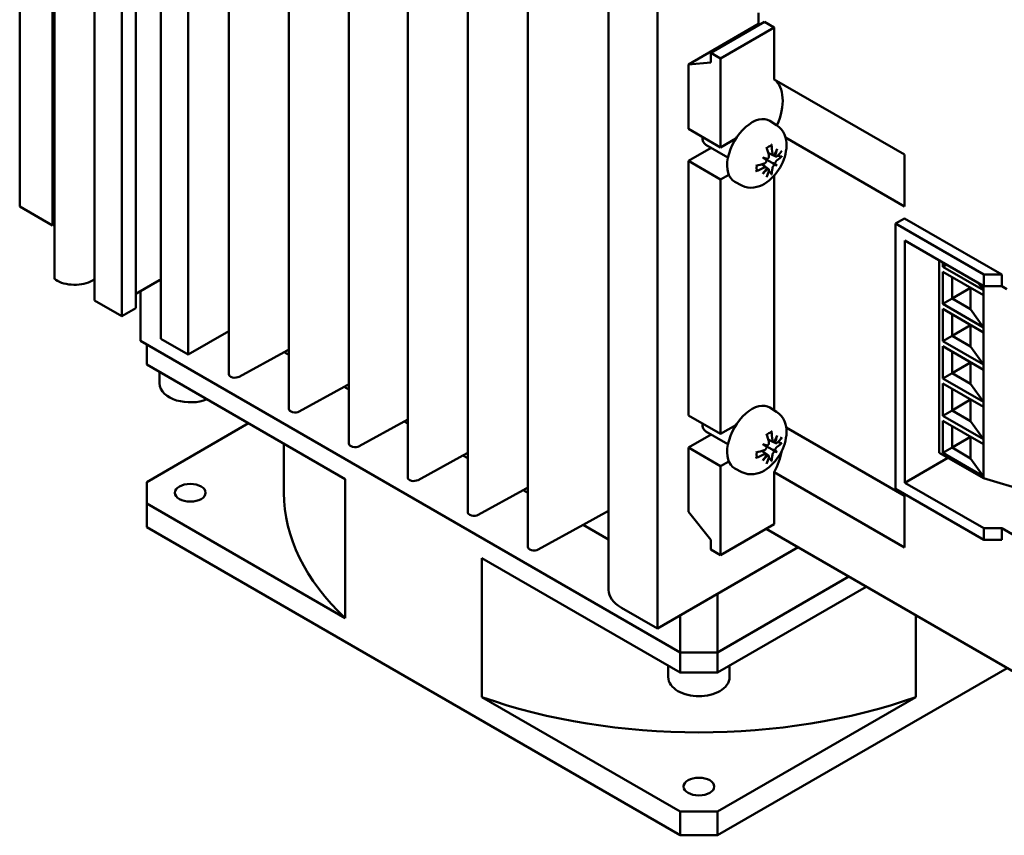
# Model space of a CAD drawing. Header units: millimetres. Extents: x 82 to 564, y 26 to 400.
# Tile 9 of 11: x 419 to 509, y 253 to 327. Entities that reach past the tile are written whole.
import ezdxf

# ---------------------------------------------------------------- set-up
doc = ezdxf.new("R2010")
doc.units = ezdxf.units.MM
doc.layers.add('Arêtes visibles(ISO)', color=7, linetype='Continuous', lineweight=50)

msp = doc.modelspace()

# ---------------------------------------------------------------- linework, layer by layer
at = {"layer": 'Arêtes visibles(ISO)'}
for p, q in [((419.487, 310.308), (419.487, 362.564)), ((422.667, 362.557), (422.667, 303.769)), ((422.485, 308.577), (422.485, 360.833)), ((426.303, 301.735), (426.303, 360.523)), ((430.093, 301.049), (430.093, 359.837)), ((428.792, 300.298), (428.792, 359.086)), ((432.356, 298.24), (432.356, 357.028)), ((434.845, 296.803), (434.845, 355.591)), ((438.555, 353.813), (438.555, 295.025)), ((444.031, 350.651), (444.031, 291.864)), ((449.507, 347.49), (449.507, 288.702)), ((454.869, 344.394), (454.869, 285.606)), ((460.345, 341.232), (460.345, 282.445)), ((465.821, 338.071), (465.821, 279.283)), ((473.187, 334.15), (473.187, 275.362)), ((477.639, 271.835), (477.639, 330.623)), ((486.86, 326.834), (486.86, 327.961)), ((480.468, 323.259), (486.86, 326.95)), ((487.397, 327.144), (482.504, 324.319)), ((487.397, 327.144), (488.302, 326.622)), ((488.302, 326.622), (483.409, 323.797)), ((488.302, 326.622), (488.302, 321.892)), ((482.504, 324.319), (483.409, 323.797)), ((482.504, 323.441), (482.504, 324.319)), ((480.468, 323.259), (482.504, 323.441)), ((480.468, 317.395), (480.468, 323.259)), ((483.409, 323.797), (483.409, 315.697)), ((488.302, 321.892), (500.182, 315.034)), ((488.518, 317.712), (487.905, 318.102)), ((480.468, 317.395), (483.409, 315.697)), ((483.409, 315.697), (484.802, 316.501)), ((489.322, 316.588), (500.182, 310.319)), ((480.468, 314.456), (482.545, 315.655)), ((484.08, 314.769), (482.072, 315.928)), ((488.202, 314.991), (487.755, 315.189)), ((480.468, 291.268), (480.468, 314.456)), ((483.409, 312.758), (480.468, 314.456)), ((487.244, 314.79), (487.358, 314.724)), ((488.12, 314.284), (487.358, 314.724)), ((488.439, 314.854), (487.764, 315.153)), ((488.557, 314.032), (488.12, 314.284)), ((488.615, 314.949), (488.843, 314.877)), ((500.182, 310.319), (500.182, 315.034)), ((487.549, 313.859), (487.154, 314.148)), ((487.786, 313.722), (487.19, 314.157)), ((487.968, 313.361), (487.791, 313.522)), ((484.157, 313.19), (483.409, 312.758)), ((483.409, 312.758), (483.409, 289.569)), ((485.35, 312.225), (484.706, 312.561)), ((488.302, 313.128), (488.302, 291.721)), ((419.487, 310.308), (422.485, 308.577)), ((500.182, 309.214), (499.362, 308.741)), ((509.042, 304.099), (500.182, 309.214)), ((422.667, 308.682), (422.485, 308.577)), ((499.362, 308.741), (507.401, 304.099)), ((499.362, 284.572), (499.362, 308.741)), ((500.21, 307.206), (507.401, 303.054)), ((500.21, 307.206), (500.21, 285.128)), ((503.35, 305.393), (503.35, 287.855)), ((503.661, 305.213), (503.661, 304.821)), ((504, 305.017), (503.661, 304.821)), ((503.661, 304.821), (507.366, 302.682)), ((430.093, 302.356), (432.243, 303.597)), ((432.356, 303.662), (432.243, 303.597)), ((432.243, 303.597), (432.356, 303.531)), ((503.661, 304.364), (503.661, 301.425)), ((507.366, 302.225), (503.661, 304.364)), ((504.509, 301.915), (504.509, 303.874)), ((507.401, 303.054), (507.401, 304.099)), ((507.401, 304.099), (509.042, 304.099)), ((509.042, 303.054), (509.042, 304.099)), ((430.518, 298.061), (430.518, 302.601)), ((506.206, 302.895), (504.509, 301.915)), ((506.206, 302.895), (506.206, 300.935)), ((506.902, 303.342), (507.366, 302.682)), ((507.366, 302.682), (507.366, 303.074)), ((507.366, 302.682), (507.366, 302.225)), ((507.401, 303.054), (509.042, 303.054)), ((509.516, 302.78), (509.042, 303.054)), ((426.303, 301.735), (428.792, 300.298)), ((504.509, 301.915), (503.661, 301.425)), ((506.206, 300.935), (504.509, 301.915)), ((507.366, 299.286), (507.366, 302.225)), ((428.792, 300.298), (430.093, 301.049)), ((503.661, 301.425), (507.366, 299.286)), ((503.661, 300.968), (503.661, 298.028)), ((507.366, 298.828), (503.661, 300.968)), ((506.206, 300.935), (507.366, 299.286)), ((504.509, 298.518), (504.509, 300.478)), ((506.206, 299.498), (504.509, 298.518)), ((506.206, 299.498), (506.206, 297.538)), ((507.366, 299.286), (507.366, 298.828)), ((432.356, 298.24), (434.845, 296.803)), ((434.845, 296.803), (438.555, 298.945)), ((504.509, 298.518), (503.661, 298.028)), ((506.206, 297.538), (504.509, 298.518)), ((507.366, 295.889), (507.366, 298.828)), ((430.518, 298.061), (479.732, 269.647)), ((431.083, 295.905), (431.083, 297.734)), ((444.031, 297.281), (443.596, 297.042)), ((503.661, 298.028), (507.366, 295.889)), ((503.661, 297.571), (503.661, 294.632)), ((507.366, 295.432), (503.661, 297.571)), ((506.206, 297.538), (507.366, 295.889)), ((439.508, 294.79), (443.596, 297.042)), ((443.596, 297.042), (444.031, 296.791)), ((504.509, 295.121), (504.509, 297.081)), ((431.083, 295.905), (449.178, 285.458)), ((506.206, 296.101), (504.509, 295.121)), ((506.206, 296.101), (506.206, 294.142)), ((507.366, 295.889), (507.366, 295.432)), ((507.366, 292.492), (507.366, 295.432)), ((432.243, 294.207), (432.243, 295.236)), ((504.509, 295.121), (503.661, 294.632)), ((503.661, 294.632), (507.366, 292.492)), ((506.206, 294.142), (504.509, 295.121)), ((444.984, 291.628), (449.072, 293.88)), ((449.507, 294.12), (449.072, 293.88)), ((449.072, 293.88), (449.507, 293.63)), ((503.661, 294.174), (503.661, 291.235)), ((507.366, 292.035), (503.661, 294.174)), ((504.509, 291.725), (504.509, 293.684)), ((506.206, 294.142), (507.366, 292.492)), ((488.518, 291.584), (487.905, 291.974)), ((506.206, 292.705), (504.509, 291.725)), ((506.206, 292.705), (506.206, 290.745)), ((507.366, 292.492), (507.366, 292.035)), ((507.366, 289.096), (507.366, 292.035)), ((480.468, 291.268), (483.409, 289.569)), ((504.509, 291.725), (503.661, 291.235)), ((503.661, 291.235), (507.366, 289.096)), ((506.206, 290.745), (504.509, 291.725)), ((431.083, 285.193), (440.361, 290.549)), ((450.46, 288.467), (454.548, 290.719)), ((454.869, 290.896), (454.548, 290.719)), ((454.548, 290.719), (454.869, 290.533)), ((483.409, 289.569), (484.802, 290.373)), ((489.383, 290.176), (500.182, 283.942)), ((503.661, 290.778), (503.661, 287.838)), ((507.366, 288.638), (503.661, 290.778)), ((504.509, 288.328), (504.509, 290.288)), ((506.206, 290.745), (507.366, 289.096)), ((480.468, 288.328), (482.545, 289.527)), ((484.08, 288.641), (482.072, 289.8)), ((506.206, 289.308), (504.509, 288.328)), ((506.206, 289.308), (506.206, 287.348)), ((443.589, 288.685), (443.589, 284.213)), ((480.468, 282.464), (480.468, 288.328)), ((483.409, 286.63), (480.468, 288.328)), ((487.244, 288.662), (487.358, 288.596)), ((488.12, 288.156), (487.358, 288.596)), ((488.202, 288.863), (487.755, 289.061)), ((488.439, 288.726), (487.764, 289.025)), ((488.615, 288.821), (488.843, 288.749)), ((504.509, 288.328), (503.661, 287.838)), ((506.206, 287.348), (504.509, 288.328)), ((507.366, 289.096), (507.366, 288.638)), ((507.366, 285.699), (507.366, 288.638)), ((455.823, 285.37), (459.911, 287.623)), ((460.345, 287.862), (459.911, 287.623)), ((459.911, 287.623), (460.345, 287.372)), ((487.549, 287.731), (487.154, 288.02)), ((487.786, 287.595), (487.19, 288.03)), ((487.968, 287.234), (487.791, 287.394)), ((488.557, 287.904), (488.12, 288.156)), ((504.142, 287.397), (500.21, 285.128)), ((503.35, 287.855), (507.366, 285.536)), ((503.661, 287.838), (507.366, 285.699)), ((506.206, 287.348), (507.366, 285.699)), ((484.157, 287.062), (483.409, 286.63)), ((483.409, 286.63), (483.409, 278.53)), ((485.35, 286.097), (484.706, 286.433)), ((488.302, 286.085), (488.302, 281.355)), ((488.302, 286.085), (500.182, 279.226)), ((507.366, 285.699), (507.366, 285.536)), ((431.083, 283.233), (431.083, 285.193)), ((449.178, 285.458), (449.178, 272.786)), ((465.821, 284.701), (465.387, 284.461)), ((507.401, 280.976), (500.21, 285.128)), ((507.366, 285.536), (511.241, 284.376)), ((461.298, 282.209), (465.387, 284.461)), ((465.387, 284.461), (465.821, 284.21)), ((499.362, 284.572), (507.401, 279.931)), ((500.182, 279.226), (500.182, 283.942)), ((431.083, 281.078), (431.083, 283.233)), ((449.178, 272.786), (431.083, 283.233)), ((473.187, 282.58), (470.862, 281.3)), ((482.504, 279.931), (480.468, 282.464)), ((431.083, 281.078), (479.732, 252.99)), ((466.774, 279.047), (470.862, 281.3)), ((470.862, 281.3), (473.187, 279.958)), ((488.302, 281.355), (483.409, 278.53)), ((487.559, 280.926), (517.045, 263.903)), ((507.401, 279.931), (507.401, 280.976)), ((509.042, 280.976), (507.401, 280.976)), ((509.042, 279.931), (509.042, 280.976)), ((517.266, 276.228), (509.042, 280.976)), ((482.504, 279.053), (482.504, 279.931)), ((507.401, 279.931), (509.042, 279.931)), ((477.639, 271.835), (490.473, 279.244)), ((483.409, 278.53), (482.504, 279.053)), ((461.638, 265.593), (461.638, 278.265)), ((461.638, 278.265), (479.732, 267.818)), ((483.126, 269.647), (495.111, 276.566)), ((483.126, 267.818), (496.695, 275.652)), ((483.126, 269.647), (483.126, 275.003)), ((474.358, 273.729), (477.639, 271.835)), ((479.732, 273.043), (479.732, 269.647)), ((501.221, 273.039), (501.221, 265.593)), ((479.732, 269.647), (483.126, 269.647)), ((479.732, 269.647), (479.732, 267.818)), ((483.126, 267.818), (483.126, 269.647)), ((478.629, 267.426), (478.629, 268.455)), ((479.732, 267.818), (483.126, 267.818)), ((483.126, 252.99), (509.536, 268.238)), ((484.229, 267.426), (484.229, 268.455)), ((479.732, 255.146), (461.638, 265.593)), ((501.221, 265.593), (483.126, 255.146)), ((483.126, 255.146), (479.732, 255.146)), ((479.732, 255.146), (479.732, 252.99)), ((483.126, 252.99), (483.126, 255.146)), ((479.732, 252.99), (483.126, 252.99))]:
    msp.add_line(p, q, dxfattribs=at)
at = {"layer": 'Arêtes visibles(ISO)', "flags": 128}
for points in [[(488.518, 317.712), (488.75, 317.536), (488.947, 317.328), (489.107, 317.099), (489.229, 316.856), (489.317, 316.606), (489.375, 316.353), (489.407, 316.098), (489.415, 315.843), (489.402, 315.588), (489.37, 315.334), (489.32, 315.082), (489.253, 314.831), (489.17, 314.584), (489.072, 314.341), (488.96, 314.103), (488.835, 313.871), (488.697, 313.646), (488.547, 313.43), (488.385, 313.224), (488.212, 313.029), (488.029, 312.846), (487.836, 312.676), (487.632, 312.521), (487.418, 312.383), (487.193, 312.262), (486.956, 312.162), (486.708, 312.086), (486.447, 312.037), (486.175, 312.022), (485.897, 312.045), (485.619, 312.112), (485.35, 312.225)], [(487.622, 315.638), (487.807, 315.76), (487.987, 315.844)], [(488.032, 315.954), (488.033, 315.948), (488.034, 315.942), (488.034, 315.935), (488.035, 315.929), (488.035, 315.923), (488.034, 315.917), (488.034, 315.911), (488.033, 315.906), (488.032, 315.9), (488.03, 315.895), (488.029, 315.889), (488.027, 315.884), (488.025, 315.879), (488.022, 315.875), (488.02, 315.871), (488.017, 315.867), (488.014, 315.863), (488.01, 315.859), (488.007, 315.856), (488.003, 315.853), (487.999, 315.85), (487.996, 315.848), (487.991, 315.846), (487.987, 315.844)], [(487.588, 314.517), (487.589, 314.503), (487.589, 314.488), (487.588, 314.472), (487.585, 314.456), (487.582, 314.44), (487.578, 314.424), (487.573, 314.408), (487.566, 314.392), (487.559, 314.376), (487.552, 314.361), (487.543, 314.346), (487.534, 314.332), (487.524, 314.318), (487.513, 314.305), (487.502, 314.292), (487.49, 314.28), (487.477, 314.268), (487.464, 314.257), (487.45, 314.247), (487.437, 314.239), (487.423, 314.231), (487.41, 314.224), (487.396, 314.219), (487.382, 314.214)], [(487.812, 314.958), (487.815, 314.944), (487.816, 314.929), (487.817, 314.913), (487.818, 314.897), (487.817, 314.881), (487.815, 314.864), (487.812, 314.847), (487.808, 314.831), (487.804, 314.814), (487.798, 314.798), (487.792, 314.783), (487.785, 314.767), (487.777, 314.752), (487.769, 314.737), (487.759, 314.723), (487.749, 314.708), (487.738, 314.695), (487.727, 314.683), (487.715, 314.671), (487.703, 314.66), (487.69, 314.65), (487.678, 314.642), (487.665, 314.634), (487.652, 314.628)], [(488.314, 315.01), (488.304, 315.003), (488.293, 314.997), (488.281, 314.992), (488.27, 314.988), (488.259, 314.985), (488.247, 314.983), (488.236, 314.983), (488.226, 314.984), (488.215, 314.986), (488.205, 314.99), (488.196, 314.994), (488.187, 314.999), (488.179, 315.006), (488.171, 315.014), (488.163, 315.023), (488.156, 315.032), (488.15, 315.043), (488.144, 315.055), (488.139, 315.068), (488.135, 315.081), (488.132, 315.095), (488.129, 315.109), (488.127, 315.124), (488.126, 315.139)], [(488.556, 314.891), (488.546, 314.883), (488.536, 314.874), (488.526, 314.867), (488.515, 314.861), (488.505, 314.856), (488.494, 314.852), (488.484, 314.85), (488.474, 314.848), (488.465, 314.848), (488.455, 314.849), (488.447, 314.851), (488.438, 314.854), (488.43, 314.859), (488.423, 314.864), (488.415, 314.871), (488.408, 314.879), (488.402, 314.888), (488.397, 314.898), (488.392, 314.909), (488.388, 314.92), (488.384, 314.933), (488.382, 314.945), (488.38, 314.959), (488.378, 314.973)], [(488.378, 314.208), (488.38, 314.222), (488.382, 314.235), (488.384, 314.25), (488.388, 314.265), (488.392, 314.281), (488.397, 314.297), (488.403, 314.313), (488.409, 314.329), (488.416, 314.345), (488.423, 314.36), (488.43, 314.375), (488.438, 314.39), (488.447, 314.405), (488.456, 314.419), (488.465, 314.433), (488.475, 314.447), (488.485, 314.46), (488.495, 314.473), (488.505, 314.484), (488.516, 314.495), (488.526, 314.505), (488.536, 314.513), (488.546, 314.521), (488.556, 314.528)], [(489.003, 314.895), (488.999, 314.892), (488.995, 314.888), (488.99, 314.885), (488.985, 314.882), (488.98, 314.879), (488.975, 314.877), (488.969, 314.875), (488.963, 314.873), (488.956, 314.871), (488.949, 314.87), (488.942, 314.868), (488.935, 314.867), (488.928, 314.867), (488.921, 314.866), (488.913, 314.866), (488.905, 314.866), (488.897, 314.867), (488.889, 314.867), (488.882, 314.868), (488.874, 314.87), (488.866, 314.871), (488.858, 314.873), (488.85, 314.875), (488.843, 314.877)], [(486.702, 313.619), (486.703, 313.614), (486.703, 313.61), (486.703, 313.605), (486.703, 313.6), (486.702, 313.596), (486.701, 313.591), (486.699, 313.586), (486.698, 313.582), (486.696, 313.577), (486.693, 313.573), (486.691, 313.569), (486.688, 313.564), (486.684, 313.56), (486.68, 313.556), (486.676, 313.552), (486.672, 313.548), (486.668, 313.545), (486.663, 313.542), (486.658, 313.538), (486.653, 313.535), (486.647, 313.532), (486.641, 313.53), (486.635, 313.527), (486.629, 313.525)], [(486.702, 313.619), (486.685, 313.817), (486.698, 314.038)], [(487.382, 313.851), (487.396, 313.857), (487.41, 313.863), (487.424, 313.868), (487.438, 313.872), (487.451, 313.875), (487.465, 313.877), (487.478, 313.878), (487.49, 313.878), (487.502, 313.877), (487.514, 313.875), (487.524, 313.872), (487.534, 313.868), (487.543, 313.863), (487.552, 313.857), (487.56, 313.85), (487.567, 313.842), (487.573, 313.833), (487.578, 313.823), (487.582, 313.813), (487.585, 313.801), (487.588, 313.79), (487.589, 313.778), (487.589, 313.765), (487.588, 313.752)], [(487.652, 313.715), (487.665, 313.721), (487.678, 313.726), (487.691, 313.731), (487.703, 313.734), (487.716, 313.736), (487.728, 313.737), (487.739, 313.737), (487.75, 313.736), (487.76, 313.734), (487.769, 313.731), (487.777, 313.728), (487.785, 313.723), (487.792, 313.717), (487.798, 313.71), (487.804, 313.703), (487.809, 313.694), (487.812, 313.685), (487.815, 313.674), (487.817, 313.664), (487.818, 313.652), (487.817, 313.64), (487.816, 313.628), (487.815, 313.616), (487.812, 313.603)], [(488.126, 313.784), (488.127, 313.796), (488.129, 313.809), (488.132, 313.822), (488.135, 313.836), (488.139, 313.851), (488.144, 313.866), (488.15, 313.881), (488.156, 313.896), (488.163, 313.911), (488.171, 313.926), (488.179, 313.94), (488.187, 313.955), (488.196, 313.969), (488.206, 313.984), (488.216, 313.998), (488.226, 314.012), (488.237, 314.025), (488.248, 314.038), (488.259, 314.05), (488.271, 314.062), (488.282, 314.072), (488.293, 314.081), (488.303, 314.09), (488.314, 314.098)], [(487.968, 313.361), (487.973, 313.356), (487.979, 313.35), (487.984, 313.344), (487.99, 313.338), (487.995, 313.332), (487.999, 313.326), (488.004, 313.32), (488.008, 313.313), (488.012, 313.306), (488.016, 313.299), (488.019, 313.292), (488.022, 313.286), (488.025, 313.28), (488.027, 313.273), (488.029, 313.266), (488.031, 313.259), (488.033, 313.253), (488.034, 313.247), (488.034, 313.241), (488.035, 313.235), (488.034, 313.23), (488.034, 313.224), (488.033, 313.219), (488.032, 313.214)], [(432.243, 294.207), (432.275, 293.939), (432.366, 293.683), (432.511, 293.447), (432.701, 293.234), (432.93, 293.046), (433.193, 292.882), (433.485, 292.744), (433.801, 292.632), (434.137, 292.547), (434.488, 292.489), (434.847, 292.459), (435.209, 292.458), (435.569, 292.485), (435.921, 292.541), (436.258, 292.624), (436.577, 292.734)], [(488.518, 291.584), (488.75, 291.408), (488.947, 291.2), (489.107, 290.971), (489.229, 290.728), (489.317, 290.478), (489.375, 290.225), (489.407, 289.97), (489.415, 289.715), (489.402, 289.46), (489.37, 289.206), (489.32, 288.954), (489.253, 288.704), (489.17, 288.456), (489.072, 288.213), (488.96, 287.975), (488.835, 287.743), (488.697, 287.519), (488.547, 287.303), (488.385, 287.096), (488.212, 286.901), (488.029, 286.718), (487.836, 286.548), (487.632, 286.393), (487.418, 286.255), (487.193, 286.134), (486.956, 286.034), (486.708, 285.958), (486.447, 285.91), (486.175, 285.894), (485.897, 285.917), (485.619, 285.984), (485.35, 286.097)], [(487.622, 289.51), (487.807, 289.632), (487.987, 289.716)], [(488.032, 289.826), (488.033, 289.82), (488.034, 289.814), (488.034, 289.807), (488.035, 289.801), (488.035, 289.795), (488.034, 289.789), (488.034, 289.783), (488.033, 289.778), (488.032, 289.772), (488.03, 289.767), (488.029, 289.761), (488.027, 289.756), (488.025, 289.751), (488.022, 289.747), (488.02, 289.743), (488.017, 289.739), (488.014, 289.735), (488.01, 289.731), (488.007, 289.728), (488.003, 289.725), (487.999, 289.722), (487.996, 289.72), (487.991, 289.718), (487.987, 289.716)], [(487.588, 288.389), (487.589, 288.375), (487.589, 288.36), (487.588, 288.344), (487.585, 288.328), (487.582, 288.312), (487.578, 288.296), (487.573, 288.28), (487.566, 288.264), (487.559, 288.248), (487.552, 288.233), (487.543, 288.218), (487.534, 288.204), (487.524, 288.191), (487.513, 288.177), (487.502, 288.164), (487.49, 288.152), (487.477, 288.14), (487.464, 288.129), (487.45, 288.12), (487.437, 288.111), (487.423, 288.103), (487.41, 288.096), (487.396, 288.091), (487.382, 288.086)], [(487.812, 288.83), (487.815, 288.816), (487.816, 288.801), (487.817, 288.785), (487.818, 288.769), (487.817, 288.753), (487.815, 288.736), (487.812, 288.72), (487.808, 288.703), (487.804, 288.686), (487.798, 288.67), (487.792, 288.655), (487.785, 288.639), (487.777, 288.624), (487.769, 288.609), (487.759, 288.595), (487.749, 288.581), (487.738, 288.567), (487.727, 288.555), (487.715, 288.543), (487.703, 288.532), (487.69, 288.523), (487.678, 288.514), (487.665, 288.506), (487.652, 288.5)], [(488.314, 288.882), (488.304, 288.875), (488.293, 288.869), (488.281, 288.864), (488.27, 288.86), (488.259, 288.857), (488.247, 288.856), (488.236, 288.855), (488.226, 288.856), (488.215, 288.858), (488.205, 288.862), (488.196, 288.866), (488.187, 288.871), (488.179, 288.878), (488.171, 288.886), (488.163, 288.895), (488.156, 288.905), (488.15, 288.916), (488.144, 288.927), (488.139, 288.94), (488.135, 288.953), (488.132, 288.967), (488.129, 288.981), (488.127, 288.996), (488.126, 289.011)], [(488.556, 288.763), (488.546, 288.755), (488.536, 288.747), (488.526, 288.739), (488.515, 288.733), (488.505, 288.728), (488.494, 288.724), (488.484, 288.722), (488.474, 288.72), (488.465, 288.72), (488.455, 288.721), (488.447, 288.723), (488.438, 288.726), (488.43, 288.731), (488.423, 288.736), (488.415, 288.743), (488.408, 288.751), (488.402, 288.76), (488.397, 288.77), (488.392, 288.781), (488.388, 288.792), (488.384, 288.805), (488.382, 288.818), (488.38, 288.831), (488.378, 288.845)], [(488.378, 288.08), (488.38, 288.094), (488.382, 288.108), (488.384, 288.122), (488.388, 288.137), (488.392, 288.153), (488.397, 288.169), (488.403, 288.185), (488.409, 288.201), (488.416, 288.217), (488.423, 288.232), (488.43, 288.247), (488.438, 288.262), (488.447, 288.277), (488.456, 288.291), (488.465, 288.305), (488.475, 288.319), (488.485, 288.332), (488.495, 288.345), (488.505, 288.356), (488.516, 288.367), (488.526, 288.377), (488.536, 288.385), (488.546, 288.393), (488.556, 288.4)], [(489.003, 288.767), (488.999, 288.764), (488.995, 288.76), (488.99, 288.757), (488.985, 288.754), (488.98, 288.751), (488.975, 288.749), (488.969, 288.747), (488.963, 288.745), (488.956, 288.743), (488.949, 288.742), (488.942, 288.74), (488.935, 288.739), (488.928, 288.739), (488.921, 288.738), (488.913, 288.738), (488.905, 288.738), (488.897, 288.739), (488.889, 288.739), (488.882, 288.74), (488.874, 288.742), (488.866, 288.743), (488.858, 288.745), (488.85, 288.747), (488.843, 288.749)], [(486.702, 287.491), (486.703, 287.486), (486.703, 287.482), (486.703, 287.477), (486.703, 287.473), (486.702, 287.468), (486.701, 287.463), (486.699, 287.458), (486.698, 287.454), (486.696, 287.449), (486.693, 287.445), (486.691, 287.441), (486.688, 287.437), (486.684, 287.432), (486.68, 287.428), (486.676, 287.424), (486.672, 287.42), (486.668, 287.417), (486.663, 287.414), (486.658, 287.41), (486.653, 287.407), (486.647, 287.404), (486.641, 287.402), (486.635, 287.399), (486.629, 287.397)], [(486.702, 287.491), (486.685, 287.689), (486.698, 287.91)], [(487.382, 287.723), (487.396, 287.729), (487.41, 287.735), (487.424, 287.74), (487.438, 287.744), (487.451, 287.747), (487.465, 287.749), (487.478, 287.75), (487.49, 287.75), (487.502, 287.749), (487.514, 287.747), (487.524, 287.744), (487.534, 287.74), (487.543, 287.735), (487.552, 287.729), (487.56, 287.722), (487.567, 287.714), (487.573, 287.705), (487.578, 287.695), (487.582, 287.685), (487.585, 287.673), (487.588, 287.662), (487.589, 287.65), (487.589, 287.637), (487.588, 287.624)], [(487.652, 287.588), (487.665, 287.593), (487.678, 287.598), (487.691, 287.603), (487.703, 287.606), (487.716, 287.608), (487.728, 287.609), (487.739, 287.609), (487.75, 287.608), (487.76, 287.607), (487.769, 287.604), (487.777, 287.6), (487.785, 287.595), (487.792, 287.589), (487.798, 287.583), (487.804, 287.575), (487.809, 287.566), (487.812, 287.557), (487.815, 287.547), (487.817, 287.536), (487.818, 287.524), (487.817, 287.512), (487.816, 287.5), (487.815, 287.488), (487.812, 287.475)], [(488.126, 287.656), (488.127, 287.668), (488.129, 287.681), (488.132, 287.694), (488.135, 287.708), (488.139, 287.723), (488.144, 287.738), (488.15, 287.753), (488.156, 287.768), (488.163, 287.783), (488.171, 287.798), (488.179, 287.813), (488.187, 287.827), (488.196, 287.841), (488.206, 287.856), (488.216, 287.87), (488.226, 287.884), (488.237, 287.897), (488.248, 287.91), (488.259, 287.922), (488.271, 287.934), (488.282, 287.944), (488.293, 287.954), (488.303, 287.962), (488.314, 287.97)], [(487.968, 287.234), (487.973, 287.228), (487.979, 287.222), (487.984, 287.216), (487.99, 287.21), (487.995, 287.204), (487.999, 287.198), (488.004, 287.192), (488.008, 287.185), (488.012, 287.178), (488.016, 287.171), (488.019, 287.165), (488.022, 287.158), (488.025, 287.152), (488.027, 287.145), (488.029, 287.138), (488.031, 287.132), (488.033, 287.125), (488.034, 287.119), (488.034, 287.113), (488.035, 287.107), (488.034, 287.102), (488.034, 287.096), (488.033, 287.091), (488.032, 287.086)], [(478.629, 267.426), (478.646, 267.232), (478.695, 267.042), (478.773, 266.861), (478.878, 266.692), (479.007, 266.534), (479.158, 266.388), (479.328, 266.256), (479.516, 266.136), (479.719, 266.03), (479.936, 265.937), (480.166, 265.857), (480.406, 265.792), (480.654, 265.741), (480.909, 265.704), (481.168, 265.681), (481.429, 265.674), (481.691, 265.681), (481.95, 265.704), (482.204, 265.741), (482.453, 265.792), (482.693, 265.857), (482.922, 265.937), (483.14, 266.03), (483.343, 266.136), (483.531, 266.256), (483.701, 266.388), (483.851, 266.534), (483.981, 266.692), (484.086, 266.861), (484.164, 267.042), (484.213, 267.232), (484.229, 267.426)]]:
    msp.add_lwpolyline(points, dxfattribs=at)
at = {"layer": 'Arêtes visibles(ISO)'}
for centre, major_axis, ratio, start_param, end_param in [((485.955, 318.179), (2.2, 3.811), 0.57735, 4.912594, 6.213622), ((486.266, 315.354), (-1.6, -2.771), 0.57735, 3.116897, 6.307881), ((482.872, 317.314), (-0.8, -1.386), 0.57735, 5.497787, 6.283185), ((484.591, 316.616), (2.708, -4.427), 0.451938, 0.931662, 1.101355), ((484.135, 316.353), (-2.453, 4.573), 0.690116, 4.106262, 4.275955), ((484.793, 316.14), (3.007, 4.17), 0.701688, 4.936618, 5.05377), ((484.028, 316.582), (-1.792, -4.819), 0.9022, 1.572493, 1.689644), ((484.39, 316.206), (-5.104, -0.937), 0.589478, 2.409447, 2.57914), ((484.849, 317.056), (-3.905, 3.344), 0.04152, 2.265985, 2.383136), ((484.084, 315.73), (4.849, -1.71), 0.04152, 0.758456, 0.875608), ((487.958, 314.538), (-0.895, 0.287), 0.009309, 0.838135, 1.224299), ((487.819, 314.297), (0.696, -0.631), 0.009309, 1.917294, 2.303458), ((488.707, 313.784), (-0.712, 0.637), 0.034479, 0.632274, 1.018438), ((488.846, 314.026), (0.908, -0.298), 0.034479, 2.123155, 2.509319), ((488.846, 314.889), (-0.904, 0.506), 0.166378, 1.041903, 1.122618), ((484.39, 316.732), (5.11, -0.908), 0.552577, 5.756736, 5.926429), ((484.335, 316.174), (-5.188, 0.131), 0.451938, 2.040238, 2.209931), ((484.335, 316.7), (5.187, 0.162), 0.690116, 5.148823, 5.318516), ((484.849, 316.237), (2.108, 4.689), 0.701688, 4.371008, 4.48816), ((484.084, 316.679), (-3.277, -3.961), 0.9022, 1.451948, 1.5691), ((487.958, 313.352), (0.89, -0.53), 0.166378, 2.018975, 2.09969), ((484.591, 316.553), (1.741, -4.889), 0.589478, 0.562453, 0.732146), ((484.135, 316.29), (3.341, -3.971), 0.552577, 0.356756, 0.526449), ((484.793, 317.088), (4.168, -3.009), 0.158992, 5.82267, 5.939822), ((484.028, 315.763), (4.69, -2.105), 0.158992, 0.343364, 0.460515), ((423.067, 303.769), (-0.4, 0), 0.57735, 0, 0.733469), ((424.493, 304.511), (2.32, 0), 0.57735, 3.875062, 5.494846), ((427.257, 302.906), (1.6, 0), 0.57735, 2.209229, 2.353253), ((439.119, 295.025), (-0.564, 0), 0.57735, 0, 2.332785), ((444.595, 291.864), (-0.564, 0), 0.57735, 0, 2.332785), ((486.266, 289.226), (-1.6, -2.771), 0.57735, 3.116897, 6.307881), ((482.872, 291.186), (-0.8, -1.386), 0.57735, 5.497787, 6.283185), ((484.591, 290.488), (2.708, -4.427), 0.451938, 0.931662, 1.101355), ((484.135, 290.225), (-2.453, 4.573), 0.690116, 4.106262, 4.275955), ((484.793, 290.012), (3.007, 4.17), 0.701688, 4.936618, 5.05377), ((484.028, 290.454), (-1.792, -4.819), 0.9022, 1.572493, 1.689644), ((484.39, 290.078), (-5.104, -0.937), 0.589478, 2.409447, 2.57914), ((450.071, 288.702), (-0.564, 0), 0.57735, 0, 2.332785), ((484.849, 290.928), (-3.905, 3.344), 0.04152, 2.265985, 2.383136), ((484.084, 289.603), (4.849, -1.71), 0.04152, 0.758456, 0.875608), ((487.958, 288.41), (-0.895, 0.287), 0.009309, 0.838135, 1.224299), ((487.819, 288.169), (0.696, -0.631), 0.009309, 1.917294, 2.303458), ((488.846, 288.762), (-0.904, 0.506), 0.166378, 1.041903, 1.122618), ((484.39, 290.604), (5.11, -0.908), 0.552577, 5.756736, 5.926429), ((484.335, 290.046), (-5.188, 0.131), 0.451938, 2.040238, 2.209931), ((484.335, 290.573), (5.187, 0.162), 0.690116, 5.148823, 5.318516), ((484.849, 290.109), (2.108, 4.689), 0.701688, 4.371008, 4.48816), ((484.084, 290.551), (-3.277, -3.961), 0.9022, 1.451948, 1.5691), ((487.958, 287.225), (0.89, -0.53), 0.166378, 2.018975, 2.09969), ((484.591, 290.425), (1.741, -4.889), 0.589478, 0.562453, 0.732146), ((484.135, 290.162), (3.341, -3.971), 0.552577, 0.356756, 0.526449), ((488.707, 287.657), (-0.712, 0.637), 0.034479, 0.632274, 1.018438), ((488.846, 287.898), (0.908, -0.298), 0.034479, 2.123155, 2.509319), ((485.955, 287.087), (2.2, 3.811), 0.57735, 4.781952, 5.270102), ((484.793, 290.961), (4.168, -3.009), 0.158992, 5.82267, 5.939822), ((484.028, 289.635), (4.69, -2.105), 0.158992, 0.343364, 0.460515), ((455.433, 285.606), (-0.564, 0), 0.57735, 0, 2.332785), ((481.429, 284.213), (-37.84, 0), 0.57735, 0, 0.550405), ((460.909, 282.445), (-0.564, 0), 0.57735, 0, 2.332785), ((466.385, 279.283), (-0.564, 0), 0.57735, 0, 2.332785), ((477.187, 275.362), (-4, 0), 0.57735, 0, 0.785398), ((481.429, 284.213), (37.84, 0), 0.57735, 4.161984, 5.262794)]:
    msp.add_ellipse(centre, major_axis=major_axis, ratio=ratio, start_param=start_param, end_param=end_param, dxfattribs=at)
for centre in [(435.043, 284.213), (481.429, 257.432)]:
    msp.add_ellipse(centre, major_axis=(1.4, 0), ratio=0.57735, dxfattribs=at)

doc.saveas('drawing.dxf')
